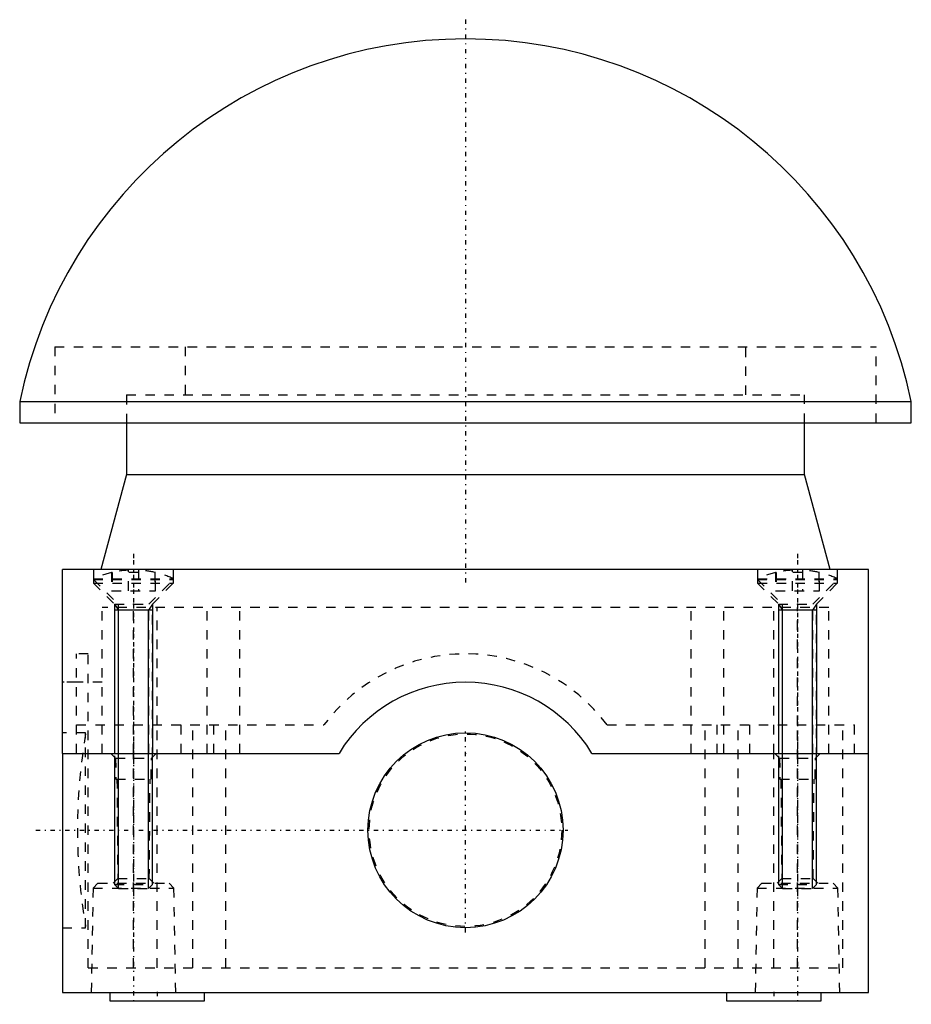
# Model space of a CAD drawing. Extents: x -47 to 47, y -26 to 77.
import ezdxf

# ---------------------------------------------------------------- set-up
doc = ezdxf.new("R2010")
doc.units = 0
doc.linetypes.add('CENTER', pattern=[1.5, 0.45, -0.5, 0.05, -0.5])
doc.linetypes.add('DASHED', pattern=[2, 1, -1])
for name, color, linetype in [('AM_0', 7, 'CONTINUOUS'), ('AM_10', 7, 'CONTINUOUS'), ('AM_3', 7, 'DASHED'), ('AM_7', 7, 'CENTER'), ('CONNECTIONPOINTS', 1, 'CONTINUOUS')]:
    doc.layers.add(name, color=color, linetype=linetype)

msp = doc.modelspace()

# ---------------------------------------------------------------- linework, layer by layer
at = {"layer": 'AM_0', "color": 7, "linetype": 'CONTINUOUS'}
for p, q in [((-47, 37.1), (-47, 34.85)), ((-47, 37.1), (47, 37.1)), ((47, 34.85), (47, 37.1)), ((-47, 34.85), (47, 34.85)), ((-35.75, 34.85), (-35.75, 29.4)), ((35.75, 29.4), (35.75, 34.85)), ((-35.75, 29.4), (-38.43, 19.4)), ((-35.75, 29.4), (35.75, 29.4)), ((38.43, 19.4), (35.75, 29.4)), ((-42.5, 0), (-42.5, 19.4)), ((42.5, 19.4), (-42.5, 19.4)), ((42.5, 0), (42.5, 19.4)), ((-42.5, 0), (-13.33, 0)), ((-42.5, 0), (-42.5, -25.2)), ((13.33, 0), (42.5, 0)), ((42.5, -25.2), (42.5, 0)), ((-37, -0.39), (-37, -13.54)), ((-33, -13.54), (-33, -0.39)), ((33, -0.39), (33, -13.54)), ((37, -13.54), (37, -0.39)), ((-42.5, -25.2), (42.5, -25.2)), ((-37.5, -25.2), (-37.5, -26.1)), ((-27.5, -26.1), (-27.5, -25.2)), ((27.5, -25.2), (27.5, -26.1)), ((37.5, -26.1), (37.5, -25.2)), ((-37.5, -26.1), (-27.5, -26.1)), ((27.5, -26.1), (37.5, -26.1))]:
    msp.add_line(p, q, dxfattribs=at)
msp.add_circle((0, -8.1), 10.28, dxfattribs=at)
for centre, radius, start, end in [((0, 27.35), 48, 11.7159, 168.2841), ((0, -8.1), 15.6, 31.2807, 148.7193), ((0, -8.1), 15.6, 31.2807, 148.7193)]:
    msp.add_arc(centre, radius, start, end, dxfattribs=at)
at = {"layer": 'AM_10', "color": 7, "linetype": 'CONTINUOUS'}
for p, q in [((-37, 15.75), (-36.57, 15.09)), ((-37, 15.75), (-36.57, 15.09)), ((-37, 15.75), (-37, 0)), ((-33, 15.75), (-33.43, 15.09)), ((-33, 15.75), (-33.43, 15.09)), ((-33, 15.75), (-33, 0)), ((33, 15.75), (33.43, 15.09)), ((33, 15.75), (33.43, 15.09)), ((33, 15.75), (33, 0)), ((37, 15.75), (36.57, 15.09)), ((37, 15.75), (36.57, 15.09)), ((37, 15.75), (37, 0)), ((-33, 15.09), (-37, 15.09)), ((-33, 15.09), (-37, 15.09)), ((-36.57, -14.25), (-36.57, 15.09)), ((-36.57, -14.25), (-36.57, 15.09)), ((-33.43, -14.25), (-33.43, 15.09)), ((-33.43, -14.25), (-33.43, 15.09)), ((37, 15.09), (33, 15.09)), ((37, 15.09), (33, 15.09)), ((33.43, -14.25), (33.43, 15.09)), ((33.43, -14.25), (33.43, 15.09)), ((36.57, -14.25), (36.57, 15.09)), ((36.57, -14.25), (36.57, 15.09))]:
    msp.add_line(p, q, dxfattribs=at)
at = {"layer": 'AM_3', "color": 6, "linetype": 'DASHED'}
for p, q in [((-43.3, 42.88), (-43.3, 34.85)), ((-43.3, 42.88), (43.3, 42.88)), ((-29.55, 42.88), (-29.55, 37.8)), ((29.55, 37.8), (29.55, 42.88)), ((43.3, 34.85), (43.3, 42.88)), ((-35.75, 37.8), (-35.75, 34.85)), ((-35.75, 37.8), (35.75, 37.8)), ((35.75, 34.85), (35.75, 37.8)), ((-39.22, 19.4), (-39.22, 18.34)), ((-37.31, 19.08), (-37.31, 17.15)), ((-37.25, 19.08), (-37.31, 19.08)), ((-37.25, 19.08), (-37.25, 17.15)), ((-35.52, 17.15), (-35.52, 19.32)), ((-34.48, 19.08), (-35.52, 19.08)), ((-34.48, 19.32), (-34.48, 17.15)), ((-32.75, 19.08), (-32.75, 17.15)), ((-32.69, 19.08), (-32.75, 19.08)), ((-32.69, 17.15), (-32.69, 19.08)), ((-30.78, 18.34), (-30.78, 19.4)), ((30.78, 19.4), (30.78, 18.34)), ((32.69, 19.08), (32.69, 17.15)), ((32.75, 19.08), (32.69, 19.08)), ((32.75, 19.08), (32.75, 17.15)), ((34.48, 17.15), (34.48, 19.32)), ((35.52, 19.08), (34.48, 19.08)), ((35.52, 19.32), (35.52, 17.15)), ((37.25, 19.08), (37.25, 17.15)), ((37.31, 19.08), (37.25, 19.08)), ((37.31, 17.15), (37.31, 19.08)), ((39.22, 18.34), (39.22, 19.4)), ((-39.22, 18.42), (-39.22, 17.96)), ((-39.22, 18.42), (-30.79, 18.42)), ((-39.22, 18.34), (-36.62, 15.75)), ((-39.22, 18.34), (-30.78, 18.34)), ((-39.22, 17.96), (-30.79, 17.96)), ((-39.22, 17.96), (-37, 15.75)), ((-33.38, 15.75), (-30.78, 18.34)), ((-33, 15.75), (-30.79, 17.96)), ((-30.79, 17.96), (-30.79, 18.42)), ((30.78, 18.34), (33.38, 15.75)), ((30.78, 18.34), (39.22, 18.34)), ((30.79, 18.42), (30.79, 17.96)), ((30.79, 18.42), (39.22, 18.42)), ((30.79, 17.96), (39.22, 17.96)), ((30.79, 17.96), (33, 15.75)), ((36.62, 15.75), (39.22, 18.34)), ((37, 15.75), (39.22, 17.96)), ((39.22, 17.96), (39.22, 18.42)), ((-37.31, 17.15), (-32.69, 17.15)), ((32.69, 17.15), (37.31, 17.15)), ((-37, 15.75), (-37, -0.39)), ((-37, 15.75), (-33, 15.75)), ((-36.62, 15.75), (-36.62, 0)), ((-33.38, 0), (-33.38, 15.75)), ((-33, -0.39), (-33, 15.75)), ((33, 15.75), (33, -0.39)), ((33, 15.75), (37, 15.75)), ((33.38, 15.75), (33.38, 0)), ((36.62, 0), (36.62, 15.75)), ((37, -0.39), (37, 15.75)), ((38.3, 15.4), (-38.3, 15.4)), ((-38.3, 0), (-38.3, 15.4)), ((-35, 0), (-35, 15.4)), ((-32.5, 3), (-32.5, 15.4)), ((-27.25, 0), (-27.25, 15.4)), ((-23.8, 0), (-23.8, 15.4)), ((23.8, 0), (23.8, 15.4)), ((27.25, 0), (27.25, 15.4)), ((32.5, 0), (32.5, 15.4)), ((35, 3), (35, 15.4)), ((38.3, 0), (38.3, 15.4)), ((-39.77, 10.5), (-41.02, 10.5)), ((-41.02, 0), (-41.02, 10.5)), ((-39.77, -22.6), (-39.77, 10.5)), ((-38.3, 7.5), (-42.5, 7.5)), ((-41.02, 7.5), (-42.5, 7.5)), ((-40.05, 2.18), (-42.5, 2.18)), ((-41.02, 3), (-14.92, 3)), ((-40.05, -18.38), (-40.05, 2.18)), ((-32.5, -22.6), (-32.5, 3)), ((-29.98, 0), (-29.98, 3)), ((-28.73, -22.6), (-28.73, 3)), ((-26.52, 0), (-26.52, 3)), ((-25.27, -22.6), (-25.27, 3)), ((14.92, 3), (41.02, 3)), ((25.27, -22.6), (25.27, 3)), ((26.53, 0), (26.53, 3)), ((28.73, -22.6), (28.73, 3)), ((29.98, 0), (29.98, 3)), ((35, -22.6), (35, 3)), ((39.77, -22.6), (39.77, 3)), ((41.02, 0), (41.02, 3)), ((-37.4, 0), (-36.89, -0.5)), ((-36.89, -0.5), (-36.85, -2.7)), ((-36.89, -0.5), (-33.11, -0.5)), ((-35, -22.6), (-35, 0)), ((-33.15, -2.7), (-33.11, -0.5)), ((-33.11, -0.5), (-32.6, 0)), ((32.5, -22.6), (32.5, 0)), ((32.6, 0), (33.11, -0.5)), ((33.11, -0.5), (33.15, -2.7)), ((33.11, -0.5), (36.89, -0.5)), ((36.85, -2.7), (36.89, -0.5)), ((36.89, -0.5), (37.4, 0)), ((-36.85, -2.7), (-33.15, -2.7)), ((-36.75, -2.7), (-36.66, -13.2)), ((-33.34, -13.2), (-33.25, -2.7)), ((33.15, -2.7), (36.85, -2.7)), ((33.25, -2.7), (33.34, -13.2)), ((36.66, -13.2), (36.75, -2.7)), ((-36.66, -13.2), (-37.15, -13.7)), ((-36.66, -13.2), (-33.34, -13.2)), ((-32.85, -13.7), (-33.34, -13.2)), ((33.34, -13.2), (32.85, -13.7)), ((33.34, -13.2), (36.66, -13.2)), ((37.15, -13.7), (36.66, -13.2)), ((-39.26, -14.2), (-39.45, -25.2)), ((-38.75, -13.7), (-39.26, -14.2)), ((-39.26, -14.2), (-30.74, -14.2)), ((-38.75, -13.7), (-31.25, -13.7)), ((-37, -13.54), (-37, -13.82)), ((-37, -13.82), (-36.57, -14.25)), ((-37, -13.82), (-33, -13.82)), ((-36.57, -14.25), (-33.43, -14.25)), ((-33.43, -14.25), (-33, -13.82)), ((-33, -13.82), (-33, -13.54)), ((-30.74, -14.2), (-31.25, -13.7)), ((-30.55, -25.2), (-30.74, -14.2)), ((30.74, -14.2), (30.55, -25.2)), ((31.25, -13.7), (30.74, -14.2)), ((30.74, -14.2), (39.26, -14.2)), ((31.25, -13.7), (38.75, -13.7)), ((33, -13.54), (33, -13.82)), ((33, -13.82), (33.43, -14.25)), ((33, -13.82), (37, -13.82)), ((33.43, -14.25), (36.57, -14.25)), ((36.57, -14.25), (37, -13.82)), ((37, -13.82), (37, -13.54)), ((39.26, -14.2), (38.75, -13.7)), ((39.45, -25.2), (39.26, -14.2)), ((-42.5, -18.38), (-40.05, -18.38)), ((-39.77, -22.6), (39.77, -22.6))]:
    msp.add_line(p, q, dxfattribs=at)
msp.add_circle((0, -8.1), 10.15, dxfattribs=at)
for centre, radius, start, end in [((-35, 9.35), 10, 103.3454, 114.9293), ((-35, 9.35), 9.99, 92.956, 103.0205), ((-35, 9.35), 9.99, 76.9795, 87.044), ((-35, 9.35), 10, 65.0707, 76.6546), ((35, 9.35), 10, 103.3454, 114.9293), ((35, 9.35), 9.99, 92.956, 103.0205), ((35, 9.35), 9.99, 76.9795, 87.044), ((35, 9.35), 10, 65.0707, 76.6546), ((0, -8.1), 18.6, 36.6392, 143.3608), ((19.09, -8.1), 60, 170.2604, 189.7396)]:
    msp.add_arc(centre, radius, start, end, dxfattribs=at)
at = {"layer": 'AM_7', "color": 4, "linetype": 'CENTER'}
for p, q in [((0, 77.38), (0, 17.66)), ((-35, 21.03), (-35, -15.93)), ((-35, 21.03), (-35, -15.93)), ((35, 21.03), (35, -15.93)), ((35, 21.03), (35, -15.93)), ((-35, 20.37), (-35, -0.97)), ((35, 20.37), (35, -0.97)), ((0, -18.89), (0, 2.69)), ((-35, 1.26), (-35, -26.46)), ((35, 1.26), (35, -26.46)), ((-45.3, -8.1), (10.79, -8.1)), ((-32.5, -25.16), (-32.5, -26.14)), ((32.5, -25.16), (32.5, -26.14))]:
    msp.add_line(p, q, dxfattribs=at)
at = {"layer": 'CONNECTIONPOINTS', "color": 1, "linetype": 'CONTINUOUS'}
for p in [(-35, 15.75, -35), (-35, 15.75, 35), (-35, 15.75, -35), (-35, 15.75, 35), (35, 15.75, -35), (35, 15.75, 35), (35, 15.75, -35), (35, 15.75, 35), (0, 0), (0, 0)]:
    msp.add_point(p, dxfattribs=at)

doc.saveas('drawing.dxf')
